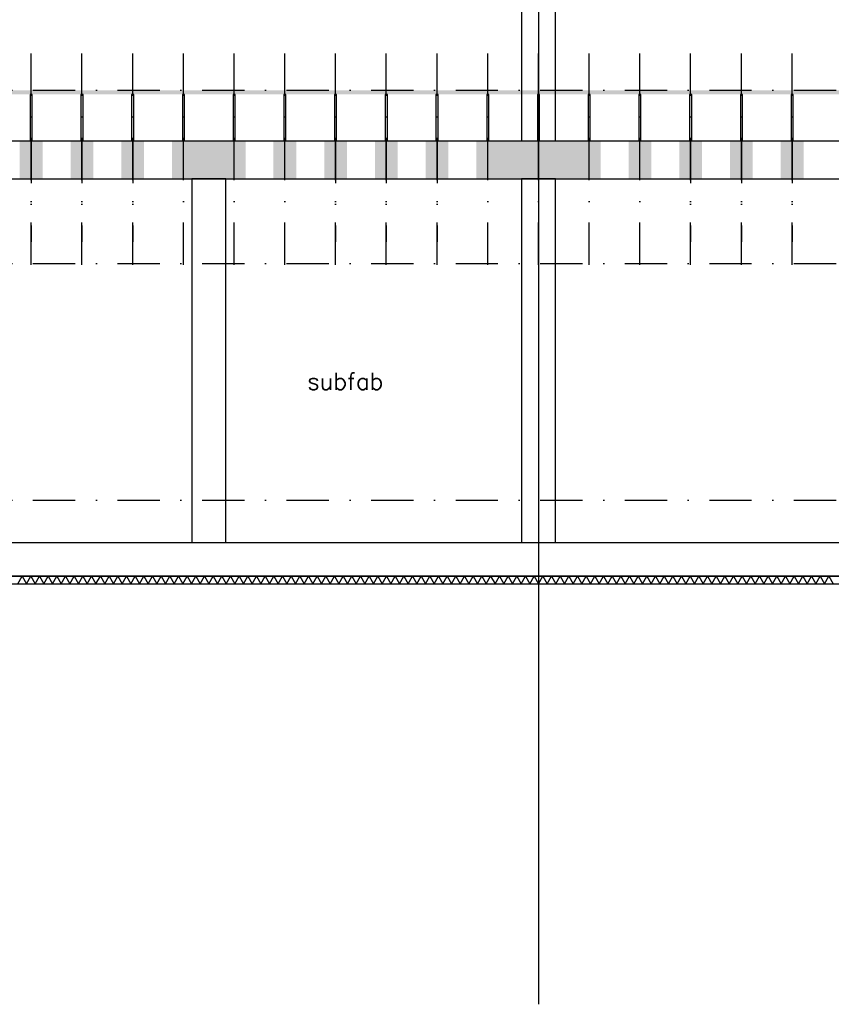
# Model space of a CAD drawing. Extents: x -6882 to 53094, y 98041 to 125706.
# Tile 10 of 15: x 22503 to 32103, y 98041 to 109692. Entities that reach past the tile are written whole.
import ezdxf
from ezdxf.enums import TextEntityAlignment as Align

# ---------------------------------------------------------------- set-up
doc = ezdxf.new("R2010")
doc.units = 0
doc.header["$LTSCALE"] = 1000
doc.header["$MEASUREMENT"] = 0
doc.linetypes.add('DASHDOT', pattern=[1, 0.5, -0.25, 0, -0.25])
for name, color, linetype in [('B02', 7, 'CONTINUOUS'), ('B03', 7, 'CONTINUOUS'), ('B06', 7, 'CONTINUOUS')]:
    doc.layers.add(name, color=color, linetype=linetype)
doc.styles.add('TXT', font='txt.shx')

msp = doc.modelspace()

# ---------------------------------------------------------------- linework, layer by layer
at = {"layer": 'B02', "color": 5, "linetype": 'Continuous'}
msp.add_line((28639.5, 122436.27), (28639.5, 98041), dxfattribs=at)
at = {"layer": 'B02', "color": 5, "linetype": 'DASHDOT'}
for p, q in [((657.71, 108857.32), (49115.71, 108857.32)), ((657.71, 106807.32), (49115.71, 106807.32)), ((657.71, 104007.32), (49115.71, 104007.32)), ((657.71, 103507.32), (51199.29, 103507.32))]:
    msp.add_line(p, q, dxfattribs=at)
at = {"layer": 'B03', "color": 5, "linetype": 'DASHDOT'}
for p, q in [((22639.5, 106792.09), (22639.5, 109516.04)), ((23239.5, 106792.09), (23239.5, 109516.04)), ((23839.5, 106792.09), (23839.5, 109516.04)), ((24439.5, 106792.09), (24439.5, 109516.04)), ((25039.5, 106792.09), (25039.5, 109516.04)), ((25639.5, 106792.09), (25639.5, 109516.04)), ((26239.5, 106792.09), (26239.5, 109516.04)), ((26839.5, 106792.09), (26839.5, 109516.04)), ((27439.5, 106792.09), (27439.5, 109516.04)), ((28039.5, 106792.09), (28039.5, 109516.04)), ((28639.5, 106792.09), (28639.5, 109516.04)), ((28639.5, 106792.09), (28639.5, 109516.04)), ((29239.5, 106792.09), (29239.5, 109516.04)), ((29839.5, 106792.09), (29839.5, 109516.04)), ((30439.5, 106792.09), (30439.5, 109516.04)), ((31039.5, 106792.09), (31039.5, 109516.04)), ((31639.5, 106792.09), (31639.5, 109516.04)), ((22639.5, 108257.32), (22639.5, 107064.13)), ((23239.5, 108257.32), (23239.5, 107064.13)), ((23839.5, 108257.32), (23839.5, 107064.13)), ((26239.5, 108257.32), (26239.5, 107064.13)), ((26839.5, 108257.32), (26839.5, 107064.13)), ((27439.5, 108257.32), (27439.5, 107064.13)), ((30439.5, 108257.32), (30439.5, 107064.13)), ((31039.5, 108257.32), (31039.5, 107064.13)), ((31639.5, 108257.32), (31639.5, 107064.13))]:
    msp.add_line(p, q, dxfattribs=at)
at = {"layer": 'B03', "color": 2, "linetype": 'Continuous'}
for p, q in [((14974.5, 108257.32), (42589.5, 108257.32)), ((14689.5, 107807.32), (42589.5, 107807.32)), ((14689.5, 103507.32), (42779.5, 103507.32)), ((43279.5, 103107.32), (14689.5, 103107.32))]:
    msp.add_line(p, q, dxfattribs=at)
at = {"layer": 'B03', "color": 1, "linetype": 'Continuous'}
for p, q in [((14639.5, 103107.32), (43279.5, 103107.32)), ((14729.5, 103017.32), (43379.5, 103017.32))]:
    msp.add_line(p, q, dxfattribs=at)
for points in [[(28839.5, 108257.32), (28839.5, 114830.16), (28439.5, 114830.16), (28439.5, 108257.32)], [(24939.5, 103507.32), (24939.5, 107807.32), (24539.5, 107807.32), (24539.5, 103507.32)], [(28839.5, 103507.32), (28839.5, 107807.32), (28439.5, 107807.32), (28439.5, 103507.32)]]:
    msp.add_lwpolyline(points, dxfattribs=at)
at = {"layer": 'B03', "color": 5, "linetype": 'Continuous'}
for points in [[(22652, 108807.32), (22627, 108807.32), (22627, 108257.32), (22652, 108257.32)], [(22652, 108807.32), (22627, 108807.32), (22627, 108257.32), (22652, 108257.32)], [(23252, 108807.32), (23227, 108807.32), (23227, 108257.32), (23252, 108257.32)], [(23252, 108807.32), (23227, 108807.32), (23227, 108257.32), (23252, 108257.32)], [(23852, 108807.32), (23827, 108807.32), (23827, 108257.32), (23852, 108257.32)], [(24452, 108807.32), (24427, 108807.32), (24427, 108257.32), (24452, 108257.32)], [(25052, 108807.32), (25027, 108807.32), (25027, 108257.32), (25052, 108257.32)], [(25652, 108807.32), (25627, 108807.32), (25627, 108257.32), (25652, 108257.32)], [(26252, 108807.32), (26227, 108807.32), (26227, 108257.32), (26252, 108257.32)], [(26252, 108807.32), (26227, 108807.32), (26227, 108257.32), (26252, 108257.32)], [(26852, 108807.32), (26827, 108807.32), (26827, 108257.32), (26852, 108257.32)], [(26852, 108807.32), (26827, 108807.32), (26827, 108257.32), (26852, 108257.32)], [(27452, 108807.32), (27427, 108807.32), (27427, 108257.32), (27452, 108257.32)], [(28052, 108807.32), (28027, 108807.32), (28027, 108257.32), (28052, 108257.32)], [(28652, 108807.32), (28627, 108807.32), (28627, 108257.32), (28652, 108257.32)], [(28652, 108807.32), (28627, 108807.32), (28627, 108257.32), (28652, 108257.32)], [(29252, 108807.32), (29227, 108807.32), (29227, 108257.32), (29252, 108257.32)], [(29852, 108807.32), (29827, 108807.32), (29827, 108257.32), (29852, 108257.32)], [(30452, 108807.32), (30427, 108807.32), (30427, 108257.32), (30452, 108257.32)], [(30452, 108807.32), (30427, 108807.32), (30427, 108257.32), (30452, 108257.32)], [(31052, 108807.32), (31027, 108807.32), (31027, 108257.32), (31052, 108257.32)], [(31052, 108807.32), (31027, 108807.32), (31027, 108257.32), (31052, 108257.32)], [(31652, 108807.32), (31627, 108807.32), (31627, 108257.32), (31652, 108257.32)]]:
    msp.add_lwpolyline(points, close=True, dxfattribs=at)
for points in [[(22482.1, 103017.32), (22533.4, 103107.32), (22584.7, 103017.32)], [(22584.7, 103017.32), (22636, 103107.32), (22687.3, 103017.32)], [(22687.3, 103017.32), (22738.6, 103107.32), (22789.9, 103017.32)], [(22789.9, 103017.32), (22841.2, 103107.32), (22892.5, 103017.32)], [(22892.5, 103017.32), (22943.8, 103107.32), (22995.1, 103017.32)], [(22995.1, 103017.32), (23046.4, 103107.32), (23097.7, 103017.32)], [(23097.7, 103017.32), (23149, 103107.32), (23200.3, 103017.32)], [(23200.3, 103017.32), (23251.6, 103107.32), (23302.9, 103017.32)], [(23302.9, 103017.32), (23354.2, 103107.32), (23405.5, 103017.32)], [(23405.5, 103017.32), (23456.8, 103107.32), (23508.1, 103017.32)], [(23508.1, 103017.32), (23559.4, 103107.32), (23610.7, 103017.32)], [(23610.7, 103017.32), (23662, 103107.32), (23713.3, 103017.32)], [(23713.3, 103017.32), (23764.6, 103107.32), (23815.9, 103017.32)], [(23815.9, 103017.32), (23867.2, 103107.32), (23918.5, 103017.32)], [(23918.5, 103017.32), (23969.8, 103107.32), (24021.1, 103017.32)], [(24021.1, 103017.32), (24072.4, 103107.32), (24123.7, 103017.32)], [(24123.7, 103017.32), (24175, 103107.32), (24226.3, 103017.32)], [(24226.3, 103017.32), (24277.6, 103107.32), (24328.9, 103017.32)], [(24328.9, 103017.32), (24380.2, 103107.32), (24431.5, 103017.32)], [(24431.5, 103017.32), (24482.8, 103107.32), (24534.1, 103017.32)], [(24534.1, 103017.32), (24585.4, 103107.32), (24636.7, 103017.32)], [(24636.7, 103017.32), (24688, 103107.32), (24739.3, 103017.32)], [(24739.3, 103017.32), (24790.6, 103107.32), (24841.9, 103017.32)], [(24841.9, 103017.32), (24893.2, 103107.32), (24944.5, 103017.32)], [(24944.5, 103017.32), (24995.8, 103107.32), (25047.1, 103017.32)], [(25047.1, 103017.32), (25098.4, 103107.32), (25149.7, 103017.32)], [(25149.7, 103017.32), (25201, 103107.32), (25252.3, 103017.32)], [(25252.3, 103017.32), (25303.6, 103107.32), (25354.9, 103017.32)], [(25354.9, 103017.32), (25406.2, 103107.32), (25457.5, 103017.32)], [(25457.5, 103017.32), (25508.8, 103107.32), (25560.1, 103017.32)], [(25560.1, 103017.32), (25611.4, 103107.32), (25662.7, 103017.32)], [(25662.7, 103017.32), (25714, 103107.32), (25765.3, 103017.32)], [(25765.3, 103017.32), (25816.6, 103107.32), (25867.9, 103017.32)], [(25867.9, 103017.32), (25919.2, 103107.32), (25970.5, 103017.32)], [(25970.5, 103017.32), (26021.8, 103107.32), (26073.1, 103017.32)], [(26073.1, 103017.32), (26124.4, 103107.32), (26175.7, 103017.32)], [(26175.7, 103017.32), (26227, 103107.32), (26278.3, 103017.32)], [(26278.3, 103017.32), (26329.6, 103107.32), (26380.9, 103017.32)], [(26380.9, 103017.32), (26432.2, 103107.32), (26483.5, 103017.32)], [(26483.5, 103017.32), (26534.8, 103107.32), (26586.1, 103017.32)], [(26586.1, 103017.32), (26637.4, 103107.32), (26688.7, 103017.32)], [(26688.7, 103017.32), (26740, 103107.32), (26791.3, 103017.32)], [(26791.3, 103017.32), (26842.6, 103107.32), (26893.9, 103017.32)], [(26893.9, 103017.32), (26945.2, 103107.32), (26996.5, 103017.32)], [(26996.5, 103017.32), (27047.8, 103107.32), (27099.1, 103017.32)], [(27099.1, 103017.32), (27150.4, 103107.32), (27201.7, 103017.32)], [(27201.7, 103017.32), (27253, 103107.32), (27304.3, 103017.32)], [(27304.3, 103017.32), (27355.6, 103107.32), (27406.9, 103017.32)], [(27406.9, 103017.32), (27458.2, 103107.32), (27509.5, 103017.32)], [(27509.5, 103017.32), (27560.8, 103107.32), (27612.1, 103017.32)], [(27612.1, 103017.32), (27663.4, 103107.32), (27714.7, 103017.32)], [(27714.7, 103017.32), (27766, 103107.32), (27817.3, 103017.32)], [(27817.3, 103017.32), (27868.6, 103107.32), (27919.9, 103017.32)], [(27919.9, 103017.32), (27971.2, 103107.32), (28022.5, 103017.32)], [(28022.5, 103017.32), (28073.8, 103107.32), (28125.1, 103017.32)], [(28125.1, 103017.32), (28176.4, 103107.32), (28227.7, 103017.32)], [(28227.7, 103017.32), (28279, 103107.32), (28330.3, 103017.32)], [(28330.3, 103017.32), (28381.6, 103107.32), (28432.9, 103017.32)], [(28432.9, 103017.32), (28484.2, 103107.32), (28535.5, 103017.32)], [(28535.5, 103017.32), (28586.8, 103107.32), (28638.1, 103017.32)], [(28638.1, 103017.32), (28689.4, 103107.32), (28740.7, 103017.32)], [(28740.7, 103017.32), (28792, 103107.32), (28843.3, 103017.32)], [(28843.3, 103017.32), (28894.6, 103107.32), (28945.9, 103017.32)], [(28945.9, 103017.32), (28997.2, 103107.32), (29048.5, 103017.32)], [(29048.5, 103017.32), (29099.8, 103107.32), (29151.1, 103017.32)], [(29151.1, 103017.32), (29202.4, 103107.32), (29253.7, 103017.32)], [(29253.7, 103017.32), (29305, 103107.32), (29356.3, 103017.32)], [(29356.3, 103017.32), (29407.6, 103107.32), (29458.9, 103017.32)], [(29458.9, 103017.32), (29510.2, 103107.32), (29561.5, 103017.32)], [(29561.5, 103017.32), (29612.8, 103107.32), (29664.1, 103017.32)], [(29664.1, 103017.32), (29715.4, 103107.32), (29766.7, 103017.32)], [(29766.7, 103017.32), (29818, 103107.32), (29869.3, 103017.32)], [(29869.3, 103017.32), (29920.6, 103107.32), (29971.9, 103017.32)], [(29971.9, 103017.32), (30023.2, 103107.32), (30074.5, 103017.32)], [(30074.5, 103017.32), (30125.8, 103107.32), (30177.1, 103017.32)], [(30177.1, 103017.32), (30228.4, 103107.32), (30279.7, 103017.32)], [(30279.7, 103017.32), (30331, 103107.32), (30382.3, 103017.32)], [(30382.3, 103017.32), (30433.6, 103107.32), (30484.9, 103017.32)], [(30484.9, 103017.32), (30536.2, 103107.32), (30587.5, 103017.32)], [(30587.5, 103017.32), (30638.8, 103107.32), (30690.1, 103017.32)], [(30690.1, 103017.32), (30741.4, 103107.32), (30792.7, 103017.32)], [(30792.7, 103017.32), (30844, 103107.32), (30895.3, 103017.32)], [(30895.3, 103017.32), (30946.6, 103107.32), (30997.9, 103017.32)], [(30997.9, 103017.32), (31049.2, 103107.32), (31100.5, 103017.32)], [(31100.5, 103017.32), (31151.8, 103107.32), (31203.1, 103017.32)], [(31203.1, 103017.32), (31254.4, 103107.32), (31305.7, 103017.32)], [(31305.7, 103017.32), (31357, 103107.32), (31408.3, 103017.32)], [(31408.3, 103017.32), (31459.6, 103107.32), (31510.9, 103017.32)], [(31510.9, 103017.32), (31562.2, 103107.32), (31613.5, 103017.32)], [(31613.5, 103017.32), (31664.8, 103107.32), (31716.1, 103017.32)], [(31716.1, 103017.32), (31767.4, 103107.32), (31818.7, 103017.32)], [(31818.7, 103017.32), (31870, 103107.32), (31921.3, 103017.32)], [(31921.3, 103017.32), (31972.6, 103107.32), (32023.9, 103017.32)], [(32023.9, 103017.32), (32075.2, 103107.32), (32126.5, 103017.32)]]:
    msp.add_lwpolyline(points, dxfattribs=at)
at = {"layer": 'B03', "color": 1, "linetype": 'Continuous'}
msp.add_solid([(14839.5, 108857.32), (42439.5, 108857.32), (14839.5, 108807.32), (42439.5, 108807.32)], dxfattribs=at)
at = {"layer": 'B03', "color": 2, "linetype": 'Continuous'}
for points in [[(22504.5, 108257.32), (22774.5, 108257.32), (22504.5, 107807.32), (22774.5, 107807.32)], [(22504.5, 108257.32), (22774.5, 108257.32), (22504.5, 107807.32), (22774.5, 107807.32)], [(23104.5, 108257.32), (23374.5, 108257.32), (23104.5, 107807.32), (23374.5, 107807.32)], [(23704.5, 108257.32), (23974.5, 108257.32), (23704.5, 107807.32), (23974.5, 107807.32)], [(24304.5, 108257.32), (25174.5, 108257.32), (24304.5, 107807.32), (25174.5, 107807.32)], [(25504.5, 108257.32), (25774.5, 108257.32), (25504.5, 107807.32), (25774.5, 107807.32)], [(26104.5, 108257.32), (26374.5, 108257.32), (26104.5, 107807.32), (26374.5, 107807.32)], [(26104.5, 108257.32), (26374.5, 108257.32), (26104.5, 107807.32), (26374.5, 107807.32)], [(26704.5, 108257.32), (26974.5, 108257.32), (26704.5, 107807.32), (26974.5, 107807.32)], [(27304.5, 108257.32), (27574.5, 108257.32), (27304.5, 107807.32), (27574.5, 107807.32)], [(27904.5, 108257.32), (29374.5, 108257.32), (27904.5, 107807.32), (29374.5, 107807.32)], [(29704.5, 108257.32), (29974.5, 108257.32), (29704.5, 107807.32), (29974.5, 107807.32)], [(30304.5, 108257.32), (30574.5, 108257.32), (30304.5, 107807.32), (30574.5, 107807.32)], [(30304.5, 108257.32), (30574.5, 108257.32), (30304.5, 107807.32), (30574.5, 107807.32)], [(30904.5, 108257.32), (31174.5, 108257.32), (30904.5, 107807.32), (31174.5, 107807.32)], [(31504.5, 108257.32), (31774.5, 108257.32), (31504.5, 107807.32), (31774.5, 107807.32)]]:
    msp.add_solid(points, dxfattribs=at)

# ---------------------------------------------------------------- texts
at = {"layer": 'B06', "color": 7, "linetype": 'Continuous', "style": 'TXT'}
msp.add_text('subfab', height=200, dxfattribs=at).set_placement((25905.28, 105513.39), align=Align.TOP_LEFT)

doc.saveas('drawing.dxf')
